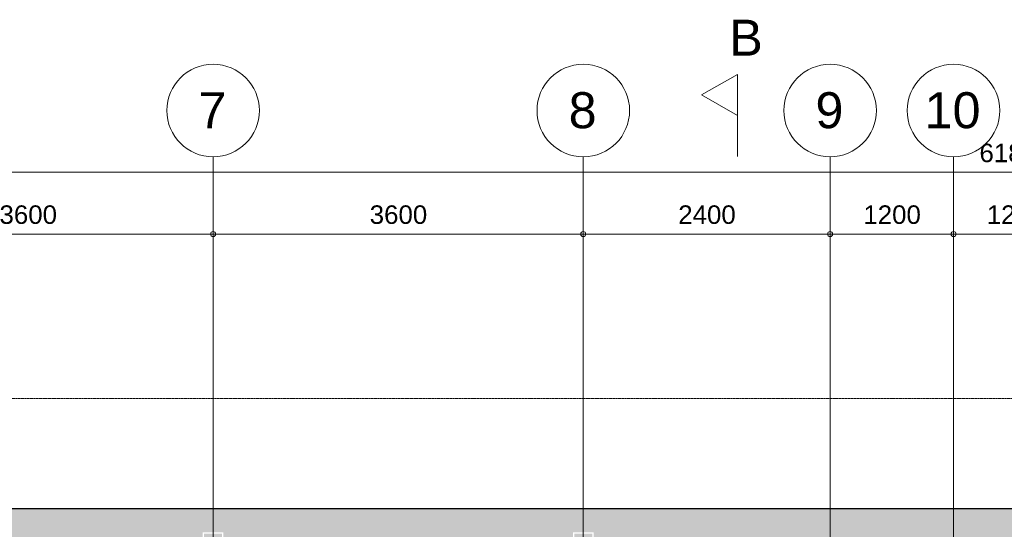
# Model space of a CAD drawing. Header units: millimetres. Extents: x -2730 to 112454, y 3237 to 48799.
# Tile 186 of 241: x 31819 to 41393, y 38430 to 43384. Entities that reach past the tile are written whole.
import ezdxf

# ---------------------------------------------------------------- set-up
doc = ezdxf.new("R2010")
doc.units = ezdxf.units.MM
for name, pattern in [('THO_hartlijn', [8, 5, -1, 1, -1]), ('THO_hhidden', [2.5, 1.5, -1]), ('THO_hidden', [6, 3, -3]), ('THO_stramienlijn', [20, 17, -1.5, 0, -1.5])]:
    doc.linetypes.add(name, pattern=pattern)
for name, color, linetype, lineweight in [('A-ANNO-DIMS', 7, 'Continuous', 13), ('A-ANNO-DIMS-100', 7, 'Continuous', 13), ('A-WALL-PATT', 7, 'Continuous', 25), ('I-WALL', 7, 'Continuous', 18), ('S-GRID', 7, 'Continuous', 13), ('S-GRID-IDEN', 7, 'Continuous', 13)]:
    doc.layers.add(name, color=color, linetype=linetype, lineweight=lineweight)
doc.layers.add('A-DETL', color=7, linetype='Continuous', lineweight=13, true_color=0x00a600)
doc.layers.add('G-ANNO-SYMB', color=7, linetype='THO_hidden', lineweight=13, true_color=0xff8040)
doc.styles.add('Arial_1', font='arial.ttf', dxfattribs={"height": 350})
doc.styles.add('Arial_2', font='arial.ttf', dxfattribs={"height": 180})
doc.dimstyles.new('THO_18_-_transparant', dxfattribs={"dimscale": 304.8, "dimtxt": 0.602515, "dimasz": 0.164042, "dimexe": 0.328084, "dimexo": 0.0625, "dimgap": 0.147638, "dimtad": 1, "dimdec": 3, "dimlfac": 304.8, "dimrnd": 0.001, "dimdsep": 46, "dimtxsty": 'Arial_2', "dimblk1": 'DOTBLANK', "dimblk2": 'DOTBLANK', "dimsah": 1, "dimcen": 0.09, "dimdle": 0.164042, "dimazin": 0, "dimtfac": 1, "dimtdec": 4, "dimtix": 1, "dimtmove": 0, "dimatfit": 3, "dimfxl": 0.001076, "dimfxlon": 1, "dimtvp": 1, "dimtolj": 1, "dimtzin": 0, "dimarcsym": 2})
doc.dimstyles.new('THO_18_-_transparant_1', dxfattribs={"dimscale": 304.8, "dimtxt": 0.602515, "dimasz": 0.164042, "dimexe": 0.328084, "dimexo": 0.0625, "dimgap": 0.147638, "dimtad": 1, "dimdec": 3, "dimlfac": 304.8, "dimrnd": 0.001, "dimdsep": 46, "dimtxsty": 'Arial_2', "dimblk1": 'DOTBLANK', "dimblk2": 'DOTBLANK', "dimsah": 1, "dimcen": 0.09, "dimdle": 0.164042, "dimazin": 0, "dimtfac": 1, "dimtdec": 4, "dimtix": 1, "dimtmove": 2, "dimatfit": 3, "dimfxl": 0.001076, "dimfxlon": 1, "dimtvp": 1, "dimtolj": 1, "dimtzin": 0, "dimarcsym": 2})

# ---------------------------------------------------------------- blocks, each defined once
blk = doc.blocks.new('Section - Horizontaal links-23535-00 begane grond _plotview_')
at = {"layer": 'G-ANNO-SYMB', "color": 7, "linetype": 'Continuous'}
for p, q in [((2.002, 3.5), (0, 0)), ((4.005, 0), (2.002, 3.5)), ((0, 0), (4.005, 0))]:
    blk.add_line(p, q, dxfattribs=at)
at = {"layer": 'G-ANNO-SYMB', "color": 7, "linetype": 'Continuous', "lineweight": 18}
blk.add_line((0, 0), (8, 0), dxfattribs=at)
blk = doc.blocks.new('Grid - Stramienbol 9_0mm-3500-00 begane grond _plotview_')
at = {"layer": 'S-GRID-IDEN'}
blk.add_circle((0, 0), 4.5, dxfattribs=at)
blk = doc.blocks.new('DIMBLOCK36-00 begane grond _plotview_')
at = {"layer": 'A-ANNO-DIMS-100'}
for p, q in [((30099.6, 41300), (30099.6, 41400)), ((33699.6, 41300), (33699.6, 41400)), ((30099.6, 41300), (33699.6, 41300)), ((30099.6, 41300), (30099.6, 41200)), ((33699.6, 41300), (33699.6, 41200))]:
    blk.add_line(p, q, dxfattribs=at)
for centre in [(30099.6, 41300), (33699.6, 41300)]:
    blk.add_circle(centre, 25, dxfattribs=at)
at = {"layer": 'A-ANNO-DIMS-100', "color": 0, "insert": (31622.8, 41578.7), "char_height": 180, "width": 664.518, "attachment_point": 1, "line_spacing_factor": 0.941778, "style": 'Arial_2'}
blk.add_mtext('3600', dxfattribs=at)
blk = doc.blocks.new('_DotBlank')
at = {"color": 0, "linetype": 'ByBlock', "lineweight": -2}
blk.add_line((-0.5, 0), (-1, 0), dxfattribs=at)
blk.add_circle((0, 0), 0.5, dxfattribs=at)
blk = doc.blocks.new('DIMBLOCK37-00 begane grond _plotview_')
at = {"layer": 'A-ANNO-DIMS-100'}
for p, q in [((33699.6, 41300), (33699.6, 41400)), ((37299.6, 41300), (37299.6, 41400)), ((33699.6, 41300), (37299.6, 41300)), ((33699.6, 41300), (33699.6, 41200)), ((37299.6, 41300), (37299.6, 41200))]:
    blk.add_line(p, q, dxfattribs=at)
for centre in [(33699.6, 41300), (37299.6, 41300)]:
    blk.add_circle(centre, 25, dxfattribs=at)
at = {"layer": 'A-ANNO-DIMS-100', "color": 0, "insert": (35222.8, 41578.7), "char_height": 180, "width": 664.518, "attachment_point": 1, "line_spacing_factor": 0.941778, "style": 'Arial_2'}
blk.add_mtext('3600', dxfattribs=at)
blk = doc.blocks.new('DIMBLOCK38-00 begane grond _plotview_')
at = {"layer": 'A-ANNO-DIMS-100'}
for p, q in [((37299.6, 41300), (37299.6, 41400)), ((39699.6, 41300), (39699.6, 41400)), ((37299.6, 41300), (39699.6, 41300)), ((37299.6, 41300), (37299.6, 41200)), ((39699.6, 41300), (39699.6, 41200))]:
    blk.add_line(p, q, dxfattribs=at)
for centre in [(37299.6, 41300), (39699.6, 41300)]:
    blk.add_circle(centre, 25, dxfattribs=at)
at = {"layer": 'A-ANNO-DIMS-100', "color": 0, "insert": (38222.8, 41578.7), "char_height": 180, "width": 664.518, "attachment_point": 1, "line_spacing_factor": 0.941778, "style": 'Arial_2'}
blk.add_mtext('2400', dxfattribs=at)
blk = doc.blocks.new('DIMBLOCK39-00 begane grond _plotview_')
at = {"layer": 'A-ANNO-DIMS-100'}
for p, q in [((39699.6, 41300), (39699.6, 41400)), ((40899.6, 41300), (40899.6, 41400)), ((39699.6, 41300), (40899.6, 41300)), ((39699.6, 41300), (39699.6, 41200)), ((40899.6, 41300), (40899.6, 41200))]:
    blk.add_line(p, q, dxfattribs=at)
for centre in [(39699.6, 41300), (40899.6, 41300)]:
    blk.add_circle(centre, 25, dxfattribs=at)
at = {"layer": 'A-ANNO-DIMS-100', "color": 0, "insert": (40022.8, 41578.7), "char_height": 180, "width": 664.518, "attachment_point": 1, "line_spacing_factor": 0.941778, "style": 'Arial_2'}
blk.add_mtext('1200', dxfattribs=at)
blk = doc.blocks.new('DIMBLOCK40-00 begane grond _plotview_')
at = {"layer": 'A-ANNO-DIMS-100'}
for p, q in [((40899.6, 41300), (40899.6, 41400)), ((42099.6, 41300), (42099.6, 41400)), ((40899.6, 41300), (42099.6, 41300)), ((40899.6, 41300), (40899.6, 41200)), ((42099.6, 41300), (42099.6, 41200))]:
    blk.add_line(p, q, dxfattribs=at)
for centre in [(40899.6, 41300), (42099.6, 41300)]:
    blk.add_circle(centre, 25, dxfattribs=at)
at = {"layer": 'A-ANNO-DIMS-100', "color": 0, "insert": (41222.8, 41578.7), "char_height": 180, "width": 664.518, "attachment_point": 1, "line_spacing_factor": 0.941778, "style": 'Arial_2'}
blk.add_mtext('1200', dxfattribs=at)
blk = doc.blocks.new('DIMBLOCK49-00 begane grond _plotview_')
at = {"layer": 'A-ANNO-DIMS-100'}
for p, q in [((9999.6, 41900), (9999.6, 42000)), ((71799.6, 41900), (71799.6, 42000)), ((9949.6, 41900), (71849.6, 41900)), ((9999.6, 41900), (9999.6, 41800)), ((71799.6, 41900), (71799.6, 41800))]:
    blk.add_line(p, q, dxfattribs=at)
for centre in [(9999.6, 41900), (71799.6, 41900)]:
    blk.add_circle(centre, 25, dxfattribs=at)
at = {"layer": 'A-ANNO-DIMS-100', "color": 0, "insert": (41151.8, 42178.7), "char_height": 180, "width": 830.648, "attachment_point": 1, "line_spacing_factor": 0.941778, "style": 'Arial_2'}
blk.add_mtext('61800', dxfattribs=at)

msp = doc.modelspace()

# ---------------------------------------------------------------- hatches: boundary and pattern name
at = {"layer": 'A-WALL-PATT', "lineweight": 18, "true_color": 0x808080}
h = msp.add_hatch(color=8, dxfattribs=at)
h.paths.add_polyline_path([(57599.635701, 38199.9998099), (57599.635701, 38399.9997491), (57699.6126196, 38399.9997491), (57699.6126196, 38629.9998099), (24099.6740145, 38629.9998099), (24099.6740145, 38399.9997491), (24199.6740145, 38399.9997491), (24199.6740145, 38199.9998099), (26399.635701, 38199.9998099), (26399.635701, 38399.9997491), (26599.635701, 38399.9997491), (26599.635701, 38199.9998099), (29999.635701, 38199.9998099), (29999.635701, 38399.9998099), (30199.635701, 38399.9998099), (30199.635701, 38199.9998099), (33599.635701, 38199.9998099), (33599.635701, 38399.9998099), (33799.635701, 38399.9998099), (33799.635701, 38199.9998099), (37199.635701, 38199.9998099), (37199.635701, 38399.9998099), (37399.635701, 38399.9998099), (37399.635701, 38199.9998099), (44399.635701, 38200.7926817), (44399.635701, 38399.9997491), (44599.635701, 38399.9997491), (44599.635701, 38199.9998099), (47999.635701, 38199.9998099), (47999.635701, 38399.9997491), (48199.635701, 38399.9997491), (48199.635701, 38199.9998099), (51599.635701, 38199.9998099), (51599.635701, 38399.9997491), (51799.635701, 38399.9997491), (51799.635701, 38199.9998099), (55199.635701, 38199.9998099), (55199.635701, 38399.9997491), (55399.635701, 38399.9997491), (55399.635701, 38199.9998099), (57534.7517208, 38199.9998099)])
h.paths.add_polyline_path([(57699.6126196, 38212.4997491), (57699.6126196, 38387.4997491), (57612.135701, 38387.4997491), (57612.135701, 38212.4997491)])
h.paths.add_polyline_path([(55212.135701, 38212.4997491), (55387.135701, 38212.4997491), (55387.135701, 38387.4997491), (55212.135701, 38387.4997491)])
h.paths.add_polyline_path([(51787.135701, 38212.4997491), (51787.135701, 38387.4997491), (51612.135701, 38387.4997491), (51612.135701, 38212.4997491)])
h.paths.add_polyline_path([(48187.135701, 38212.4997491), (48187.135701, 38387.4997491), (48012.135701, 38387.4997491), (48012.135701, 38212.4997491)])
h.paths.add_polyline_path([(44437.135701, 38212.4997491), (44587.135701, 38212.4997491), (44587.135701, 38387.4997491), (44412.135701, 38387.4997491), (44412.135701, 38212.4997491)])
h.paths.add_polyline_path([(26412.135701, 38212.4997491), (26587.135701, 38212.4997491), (26587.135701, 38387.4997491), (26412.135701, 38387.4997491), (26412.135701, 38226.1931108)])
h.paths.add_polyline_path([(24187.1740145, 38212.4997491), (24187.1740145, 38387.4997491), (24099.6740145, 38387.4997491), (24099.6740145, 38212.4997491)])
h.paths.add_polyline_path([(37362.135701, 38212.4998099), (37387.135701, 38212.4998099), (37387.135701, 38387.4998099), (37212.135701, 38387.4998099), (37212.135701, 38212.4998099), (37237.135701, 38212.4998099)])
h.paths.add_polyline_path([(33787.135701, 38212.4998099), (33787.135701, 38387.4998099), (33612.135701, 38387.4998099), (33612.135701, 38212.4998099)])
h.paths.add_polyline_path([(30012.135701, 38212.4998099), (30187.135701, 38212.4998099), (30187.135701, 38387.4998099), (30012.135701, 38387.4998099)])

# ---------------------------------------------------------------- linework, layer by layer
at = {"layer": 'A-DETL', "color": 7, "linetype": 'THO_hhidden'}
msp.add_line((24099.633136, 39699.9998099), (57691.8363459, 39699.9998099), dxfattribs=at)
at = {"layer": 'G-ANNO-SYMB', "color": 16, "linetype": 'THO_hartlijn', "lineweight": 18, "true_color": 0x800000}
msp.add_line((38800, 42341.9129075), (38800, 42852.2661151), dxfattribs=at)
at = {"layer": 'I-WALL', "lineweight": 25}
msp.add_line((57699.6126196, 38629.9998099), (24099.6740145, 38629.9998099), dxfattribs=at)
at = {"layer": 'S-GRID', "color": 5, "linetype": 'THO_stramienlijn', "true_color": 0x0000ff}
for p, q in [((33699.635701, 4950), (33699.635701, 42050)), ((37299.635701, 4950), (37299.635701, 42050)), ((39699.635701, 4950), (39699.635701, 42050)), ((40899.635701, 4950), (40899.635701, 42050))]:
    msp.add_line(p, q, dxfattribs=at)

# ---------------------------------------------------------------- block references
at = {"layer": 'G-ANNO-SYMB', "color": 7, "linetype": 'Continuous', "extrusion": (0, 0, -1), "xscale": 99.99999999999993, "yscale": 99.99999999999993, "zscale": 99.99999999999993, "rotation": 270.0000000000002}
msp.add_blockref('Section - Horizontaal links-23535-00 begane grond _plotview_', (-38800, 42852.2661151), dxfattribs=at)
at = {"layer": 'S-GRID-IDEN', "xscale": 99.99999999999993, "yscale": 99.99999999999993, "zscale": 99.99999999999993}
for p in [(33699.635701, 42500), (37299.635701, 42500), (39699.635701, 42500), (40899.635701, 42500)]:
    msp.add_blockref('Grid - Stramienbol 9_0mm-3500-00 begane grond _plotview_', p, dxfattribs=at)

# ---------------------------------------------------------------- texts
at = {"layer": 'G-ANNO-SYMB', "color": 7, "linetype": 'Continuous', "insert": (38719.1980958, 43383.6023583), "char_height": 350, "width": 400.84375, "attachment_point": 1, "style": 'Arial_1'}
msp.add_mtext('B', dxfattribs=at)
at = {"layer": 'S-GRID-IDEN', "char_height": 350, "attachment_point": 1, "style": 'Arial_1'}
for s, insert, width in [('7', (33557.0136315, 42678.7433988), 336.70875), ('8', (37157.0136315, 42678.7433988), 336.70875), ('9', (39557.0136315, 42678.7433988), 336.70875), ('10', (40618.5136315, 42678.7433988), 673.4175)]:
    msp.add_mtext(s, dxfattribs=dict(at, insert=insert, width=width))

# ---------------------------------------------------------------- dimensions: what is measured, and where the dimension line sits
at = {"layer": 'A-ANNO-DIMS'}
dim = msp.add_linear_dim(base=(71799.6357010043, 41899.9998098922), p1=(9999.6357010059, 41999.9998098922), p2=(71799.6357010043, 41999.9998098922), dimstyle='THO_18_-_transparant_1', override={"dimpost": '<>', "dimfxl": 61800}, dxfattribs=at)
dim.commit()
dim.dimension.update_dxf_attribs({"geometry": 'DIMBLOCK49-00 begane grond _plotview_', "text_midpoint": (41567.1008644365, 42058.6811506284), "dimtype": 160})
for base, p1, p2, override, picture, middle in [((33699.6357010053, 41299.9999999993), (30099.6357010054, 41399.9999999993), (33699.6357010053, 41399.9999999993), {"dimpost": '<>', "dimfxl": 3600}, 'DIMBLOCK36-00 begane grond _plotview_', (31899.6357010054, 41436.9031383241)), ((37299.6357010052, 41299.9999999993), (33699.6357010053, 41399.9999999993), (37299.6357010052, 41399.9999999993), {"dimpost": '<>', "dimfxl": 3600}, 'DIMBLOCK37-00 begane grond _plotview_', (35499.6357010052, 41436.9031383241)), ((39699.6357010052, 41299.9999999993), (37299.6357010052, 41399.9999999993), (39699.6357010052, 41399.9999999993), {"dimpost": '<>', "dimfxl": 2400}, 'DIMBLOCK38-00 begane grond _plotview_', (38499.6357010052, 41436.9645298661)), ((40899.635701, 41300), (39699.635701, 41400), (40899.635701, 41400), {"dimpost": '<>', "dimfxl": 1200}, 'DIMBLOCK39-00 begane grond _plotview_', (40299.635701, 41436.9645299)), ((42099.635701, 41300), (40899.635701, 41400), (42099.635701, 41400), {"dimpost": '<>', "dimfxl": 1200}, 'DIMBLOCK40-00 begane grond _plotview_', (41499.635701, 41436.9645299))]:
    dim = msp.add_linear_dim(base=base, p1=p1, p2=p2, dimstyle='THO_18_-_transparant', override=override, dxfattribs=at)
    dim.commit()
    dim.dimension.update_dxf_attribs({"geometry": picture, "text_midpoint": middle})

doc.saveas('drawing.dxf')
